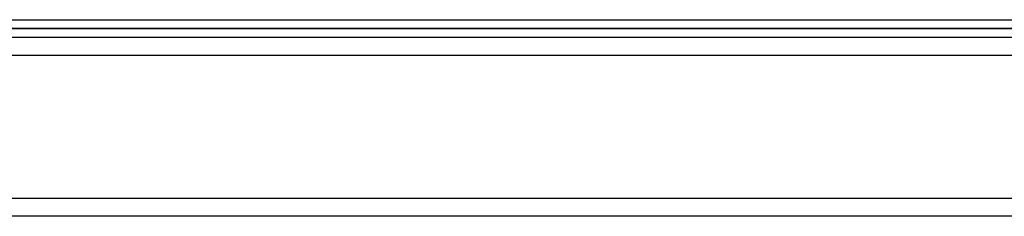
# Model space of a CAD drawing. Header units: millimetres. Extents: x -575 to 575, y -407 to 370.
# Tile 5 of 16: x -275 to 0, y -244 to -189. Entities that reach past the tile are written whole.
import ezdxf

# ---------------------------------------------------------------- set-up
doc = ezdxf.new("R2010")
doc.units = ezdxf.units.MM
doc.layers.add('HIDDEN', color=7, linetype='Continuous')
doc.layers.add('THICK', color=7, linetype='Continuous')

msp = doc.modelspace()

# ---------------------------------------------------------------- linework, layer by layer
at = {"layer": 'HIDDEN'}
for p, q in [((0, -191.5), (-383.75, -191.5)), ((383.75, -191.5), (0, -191.5)), ((447.5, -199), (-447.5, -199)), ((447.5, -239), (-447.5, -239))]:
    msp.add_line(p, q, dxfattribs=at)
at = {"layer": 'THICK'}
for p, q in [((-381.25, -189), (0, -189)), ((0, -189), (381.25, -189)), ((-383.75, -191.5), (0, -191.5)), ((0, -191.5), (383.75, -191.5)), ((447.5, -194), (-447.5, -194)), ((447.5, -199), (-447.5, -199)), ((447.5, -239), (-447.5, -239)), ((447.5, -244), (-447.5, -244))]:
    msp.add_line(p, q, dxfattribs=at)

doc.saveas('drawing.dxf')
